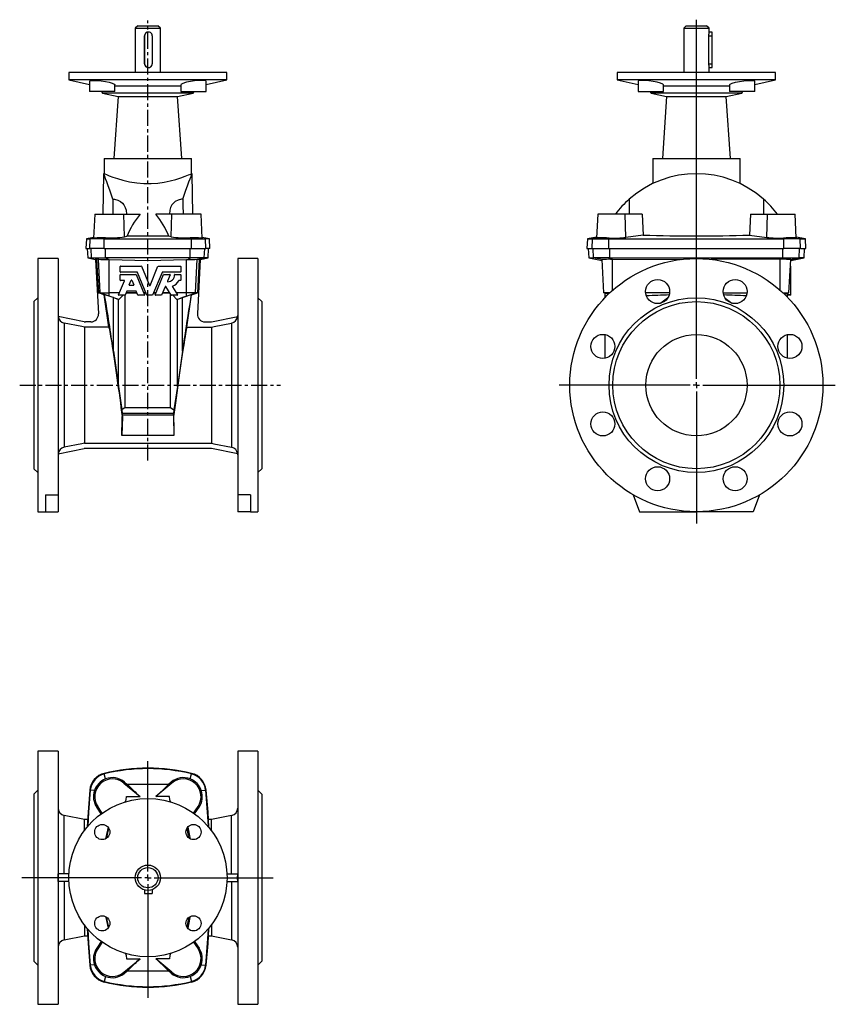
# Model space of a CAD drawing. Extents: x -3.5 to 21.9, y -5.3 to 25.3.
import ezdxf

# ---------------------------------------------------------------- set-up
doc = ezdxf.new("R2010")
doc.units = 0
doc.linetypes.add('CENTERX2', pattern=[0.8, 0.5, -0.1, 0.1, -0.1])
doc.layers.get('0').update_dxf_attribs({"linetype": 'CONTINUOUS'})
doc.layers.add('FORMAT', color=7, linetype='CONTINUOUS')

# ---------------------------------------------------------------- blocks, each defined once
blk = doc.blocks.new('SW_CENTERMARKSYMBOL_0')
at = {"layer": 'FORMAT', "color": 0}
for p, q in [((0, 0.197), (0, 11.363)), ((-0.197, 0), (-4.27, 0)), ((0, 0), (-0.098, 0)), ((0, 0), (0, 0.098)), ((0, 0), (0, -0.098)), ((0, 0), (0.098, 0)), ((0.197, 0), (4.322, 0)), ((0, -0.197), (0, -4.302))]:
    blk.add_line(p, q, dxfattribs=at)
blk = doc.blocks.new('SW_CENTERMARKSYMBOL_1')
at = {"layer": 'FORMAT', "color": 0}
for p, q in [((0, 0.197), (0, 3.626)), ((-0.197, 0), (-3.917, 0)), ((0, 0), (-0.098, 0)), ((0, 0), (0, 0.098)), ((0, 0), (0, -0.098)), ((0, 0), (0.098, 0)), ((0.197, 0), (3.892, 0)), ((0, -0.197), (0, -3.731))]:
    blk.add_line(p, q, dxfattribs=at)

msp = doc.modelspace()

# ---------------------------------------------------------------- linework, layer by layer
at = {"color": 7, "linetype": 'CONTINUOUS'}
for p, q in [((0.203, 25.129), (0.124, 25.05)), ((0.203, 25.129), (0.832, 25.129)), ((0.911, 25.05), (0.832, 25.129)), ((17.266, 25.129), (17.187, 25.05)), ((17.266, 25.129), (17.592, 25.129)), ((17.592, 25.129), (17.896, 25.129)), ((17.974, 25.05), (17.896, 25.129)), ((0.124, 25.05), (0.124, 23.678)), ((0.124, 25.05), (0.911, 25.05)), ((0.413, 24.814), (0.413, 23.948)), ((0.417, 23.948), (0.417, 24.814)), ((0.535, 24.932), (0.531, 24.932)), ((0.653, 24.814), (0.653, 23.948)), ((0.911, 23.678), (0.911, 25.05)), ((17.187, 25.05), (17.187, 23.678)), ((17.187, 25.05), (17.594, 25.05)), ((17.594, 25.05), (17.974, 25.05)), ((17.96, 24.814), (17.96, 23.948)), ((17.974, 24.931), (17.974, 25.05)), ((18.073, 24.932), (17.974, 24.932)), ((18.077, 23.948), (18.077, 24.814)), ((-1.943, 23.678), (-1.943, 23.442)), ((2.978, 23.678), (-1.943, 23.678)), ((0.531, 23.83), (0.535, 23.83)), ((2.978, 23.442), (2.978, 23.678)), ((15.12, 23.678), (15.12, 23.442)), ((20.041, 23.678), (15.12, 23.678)), ((17.974, 23.678), (17.974, 23.832)), ((17.974, 23.83), (18.073, 23.83)), ((20.041, 23.442), (20.041, 23.678)), ((-1.943, 23.442), (-1.296, 23.305)), ((2.978, 23.442), (-1.943, 23.442)), ((-1.296, 23.408), (-1.296, 23.088)), ((-0.509, 23.088), (-0.509, 23.292)), ((1.544, 23.292), (1.544, 23.088)), ((2.331, 23.305), (2.978, 23.442)), ((2.331, 23.088), (2.331, 23.408)), ((15.12, 23.442), (15.767, 23.305)), ((20.041, 23.442), (15.12, 23.442)), ((15.767, 23.408), (15.767, 23.088)), ((16.555, 23.088), (16.555, 23.292)), ((18.607, 23.292), (18.607, 23.088)), ((19.394, 23.305), (20.041, 23.442)), ((19.394, 23.088), (19.394, 23.408)), ((-0.509, 23.088), (-1.296, 23.088)), ((-0.926, 23.088), (-0.892, 23.029)), ((-0.892, 23.029), (-0.407, 22.926)), ((1.927, 23.029), (-0.892, 23.029)), ((1.544, 23.245), (-0.509, 23.245)), ((1.442, 22.926), (1.927, 23.029)), ((1.544, 23.088), (2.331, 23.088)), ((1.927, 23.029), (1.961, 23.088)), ((15.767, 23.088), (16.161, 23.088)), ((16.137, 23.088), (16.171, 23.029)), ((16.161, 23.088), (16.555, 23.088)), ((16.171, 23.029), (16.656, 22.926)), ((18.99, 23.029), (16.171, 23.029)), ((18.607, 23.245), (16.555, 23.245)), ((18.505, 22.926), (18.99, 23.029)), ((19, 23.088), (18.607, 23.088)), ((18.99, 23.029), (19.024, 23.088)), ((19.394, 23.088), (19, 23.088)), ((-0.407, 22.926), (-0.542, 21.001)), ((-0.407, 22.926), (1.442, 22.926)), ((1.577, 21.001), (1.442, 22.926)), ((16.656, 22.926), (16.522, 21.001)), ((16.656, 22.926), (17.581, 22.926)), ((17.581, 22.926), (18.505, 22.926)), ((18.64, 21.001), (18.505, 22.926)), ((-0.841, 21.001), (-0.841, 20.529)), ((-0.841, 21.001), (1.876, 21.001)), ((1.876, 20.527), (1.876, 21.001)), ((16.222, 21.001), (16.222, 20.221)), ((16.222, 21.001), (17.581, 21.001)), ((17.581, 21.001), (18.939, 21.001)), ((18.939, 20.223), (18.939, 21.001)), ((-0.86, 20.529), (-0.882, 19.269)), ((-0.841, 20.529), (-0.86, 20.529)), ((1.895, 20.529), (1.873, 20.529)), ((1.917, 19.269), (1.895, 20.529)), ((-1.136, 19.269), (-1.175, 18.525)), ((-1.136, 19.269), (-0.231, 19.269)), ((-0.231, 19.269), (0.273, 19.269)), ((1.266, 19.269), (0.762, 19.269)), ((2.171, 19.269), (1.266, 19.269)), ((2.21, 18.525), (2.171, 19.269)), ((14.51, 19.269), (14.471, 18.534)), ((15.369, 19.269), (14.51, 19.269)), ((15.897, 19.269), (15.369, 19.269)), ((15.897, 19.269), (15.93, 18.618)), ((19.264, 19.269), (19.232, 18.618)), ((19.264, 19.269), (19.792, 19.269)), ((19.792, 19.269), (20.652, 19.269)), ((20.69, 18.534), (20.652, 19.269)), ((-1.396, 18.504), (-1.412, 18.206)), ((-1.174, 18.543), (-1.396, 18.504)), ((-1.396, 18.504), (-1.275, 18.504)), ((-0.838, 18.504), (-1.275, 18.504)), ((-0.838, 18.504), (1.873, 18.504)), ((-0.207, 18.569), (-0.138, 18.581)), ((1.242, 18.569), (1.173, 18.581)), ((1.873, 18.504), (2.31, 18.504)), ((2.431, 18.504), (2.209, 18.543)), ((2.431, 18.504), (2.31, 18.504)), ((2.447, 18.206), (2.431, 18.504)), ((14.191, 18.504), (14.175, 18.206)), ((14.472, 18.554), (14.191, 18.504)), ((14.191, 18.504), (14.353, 18.504)), ((14.353, 18.504), (14.861, 18.504)), ((14.861, 18.504), (20.301, 18.504)), ((15.93, 18.618), (15.39, 18.547)), ((19.232, 18.618), (19.771, 18.547)), ((20.808, 18.504), (20.301, 18.504)), ((20.971, 18.504), (20.689, 18.554)), ((20.808, 18.504), (20.971, 18.504)), ((20.986, 18.206), (20.971, 18.504)), ((-1.412, 18.206), (-1.29, 18.206)), ((-1.371, 18.206), (-1.355, 17.908)), ((-0.842, 18.206), (-1.29, 18.206)), ((-0.842, 18.206), (1.877, 18.206)), ((1.877, 18.206), (2.325, 18.206)), ((2.447, 18.206), (2.325, 18.206)), ((2.39, 17.908), (2.406, 18.206)), ((14.175, 18.206), (14.338, 18.206)), ((14.215, 18.206), (14.23, 17.908)), ((14.338, 18.206), (14.859, 18.206)), ((14.859, 18.206), (20.302, 18.206)), ((20.823, 18.206), (20.302, 18.206)), ((20.823, 18.206), (20.986, 18.206)), ((20.931, 17.908), (20.947, 18.206)), ((-2.278, 17.891), (-2.908, 17.891)), ((-2.908, 17.891), (-2.908, 10.017)), ((-2.278, 17.891), (-2.278, 10.541)), ((-1.355, 17.908), (-1.11, 17.865)), ((-1.355, 17.908), (-1.236, 17.908)), ((-1.236, 17.908), (-0.796, 17.908)), ((-1.076, 17.859), (-1.11, 17.865)), ((-1.11, 17.865), (-1.021, 16.171)), ((-1.02, 17.869), (-1.076, 17.859)), ((-1.076, 17.859), (-1.022, 16.828)), ((-1.012, 17.868), (-1.02, 17.869)), ((1.831, 17.908), (-0.796, 17.908)), ((-0.683, 17.858), (-0.733, 17.86)), ((1.718, 17.858), (1.768, 17.86)), ((2.271, 17.908), (1.831, 17.908)), ((2.048, 17.868), (2.055, 17.869)), ((2.055, 17.869), (2.111, 17.859)), ((2.145, 17.865), (2.056, 16.171)), ((2.111, 17.859), (2.057, 16.828)), ((2.111, 17.859), (2.145, 17.865)), ((2.145, 17.865), (2.39, 17.908)), ((2.39, 17.908), (2.271, 17.908)), ((3.943, 17.891), (3.313, 17.891)), ((3.313, 17.891), (3.313, 10.541)), ((3.943, 17.891), (3.943, 10.017)), ((14.23, 17.908), (14.647, 17.834)), ((14.23, 17.908), (14.383, 17.908)), ((14.892, 17.908), (14.383, 17.908)), ((14.646, 17.858), (14.65, 17.86)), ((14.7, 16.828), (14.646, 17.858)), ((14.892, 17.908), (20.269, 17.908)), ((14.912, 17.868), (14.975, 17.869)), ((14.975, 17.869), (17.128, 17.86)), ((20.187, 17.869), (18.04, 17.86)), ((20.249, 17.868), (20.187, 17.869)), ((20.269, 17.908), (20.778, 17.908)), ((20.461, 16.828), (20.515, 17.858)), ((20.515, 17.858), (20.512, 17.86)), ((20.514, 17.834), (20.931, 17.908)), ((20.931, 17.908), (20.778, 17.908)), ((-0.343, 17.475), (-0.343, 17.645)), ((-0.333, 17.655), (0.312, 17.655)), ((0.186, 17.466), (-0.333, 17.466)), ((0.487, 16.753), (0.195, 17.46)), ((0.321, 17.649), (0.568, 17.053)), ((0.585, 17.053), (0.832, 17.649)), ((0.958, 17.46), (0.666, 16.753)), ((0.841, 17.655), (1.538, 17.655)), ((1.538, 17.466), (0.967, 17.466)), ((1.547, 17.645), (1.547, 17.475)), ((20.514, 17.466), (20.495, 17.466)), ((20.514, 17.655), (20.505, 17.655)), ((20.514, 17.645), (20.514, 17.655)), ((20.514, 17.475), (20.514, 17.645)), ((20.514, 17.466), (20.514, 17.475)), ((20.514, 17.46), (20.514, 17.466)), ((20.514, 17.396), (20.514, 17.46)), ((-0.393, 16.761), (-0.214, 17.194)), ((-0.343, 17.216), (-0.343, 17.387)), ((-0.333, 17.396), (0.139, 17.396)), ((-0.222, 17.207), (-0.333, 17.207)), ((-0.061, 17.068), (-0.001, 17.214)), ((0.017, 17.214), (0.077, 17.068)), ((0.148, 17.39), (0.409, 16.761)), ((0.744, 16.761), (1.005, 17.39)), ((1.014, 17.396), (1.198, 17.396)), ((1.207, 17.383), (1.124, 17.184)), ((1.358, 17.396), (1.538, 17.396)), ((1.538, 17.207), (1.483, 17.207)), ((1.547, 17.387), (1.547, 17.216)), ((20.514, 17.207), (20.481, 17.207)), ((20.514, 17.396), (20.491, 17.396)), ((20.514, 17.387), (20.514, 17.396)), ((20.514, 17.216), (20.514, 17.387)), ((20.514, 17.207), (20.514, 17.216)), ((20.514, 17.194), (20.514, 17.207)), ((20.514, 16.761), (20.514, 17.194)), ((-0.142, 16.874), (-0.192, 16.753)), ((0.149, 16.88), (-0.133, 16.88)), ((0.068, 17.055), (-0.053, 17.055)), ((0.207, 16.753), (0.157, 16.874)), ((1.055, 17.016), (0.946, 16.753)), ((1.24, 16.752), (1.071, 17.017)), ((1.279, 17.015), (1.44, 16.762)), ((-2.908, 16.67), (-3.026, 16.552)), ((-3.026, 16.552), (-3.026, 11.355)), ((-1.022, 16.828), (-0.965, 16.828)), ((-0.838, 16.761), (-1.022, 16.828)), ((-0.965, 16.828), (-0.683, 16.828)), ((-0.828, 16.762), (-0.838, 16.761)), ((-0.698, 15.761), (-0.838, 16.761)), ((-0.365, 16.828), (-0.683, 16.828)), ((-0.387, 16.615), (-0.683, 16.725)), ((-0.555, 16.675), (-0.4, 16.619)), ((-0.555, 15.007), (-0.555, 16.675)), ((-0.4, 13.91), (-0.4, 16.619)), ((-0.4, 16.619), (-0.387, 16.615)), ((-0.387, 16.615), (-0.255, 16.748)), ((-0.2, 16.748), (-0.384, 16.748)), ((-0.191, 13.259), (-0.191, 16.754)), ((0.183, 16.811), (-0.168, 16.811)), ((0.177, 16.828), (-0.161, 16.828)), ((0.4, 16.748), (0.216, 16.748)), ((0.457, 16.828), (0.381, 16.828)), ((0.463, 16.811), (0.388, 16.811)), ((0.657, 16.748), (0.496, 16.748)), ((0.765, 16.811), (0.69, 16.811)), ((0.772, 16.828), (0.697, 16.828)), ((0.937, 16.748), (0.753, 16.748)), ((1.203, 16.811), (0.97, 16.811)), ((1.192, 16.828), (0.977, 16.828)), ((1.226, 13.259), (1.226, 16.774)), ((1.432, 16.748), (1.248, 16.748)), ((1.422, 16.615), (1.29, 16.748)), ((1.718, 16.828), (1.398, 16.828)), ((1.422, 16.615), (1.718, 16.725)), ((1.435, 16.619), (1.422, 16.615)), ((1.59, 16.675), (1.435, 16.619)), ((1.435, 13.91), (1.435, 16.619)), ((1.59, 15.007), (1.59, 16.675)), ((2, 16.828), (1.718, 16.828)), ((1.733, 15.761), (1.873, 16.761)), ((1.863, 16.762), (1.873, 16.761)), ((1.873, 16.761), (2.057, 16.828)), ((2.057, 16.828), (2, 16.828)), ((4.061, 16.552), (3.943, 16.67)), ((4.061, 16.552), (4.061, 11.355)), ((14.89, 16.828), (14.7, 16.828)), ((14.838, 16.778), (14.7, 16.828)), ((14.746, 16.686), (14.746, 16.811)), ((16.748, 16.828), (16.003, 16.828)), ((18.414, 16.828), (19.158, 16.828)), ((20.271, 16.828), (20.461, 16.828)), ((20.324, 16.778), (20.461, 16.828)), ((20.415, 16.761), (20.415, 16.811)), ((20.415, 16.748), (20.415, 16.761)), ((20.415, 16.686), (20.415, 16.748)), ((20.514, 16.748), (20.415, 16.748)), ((20.514, 16.748), (20.514, 16.761)), ((-1.464, 15.927), (-2.276, 16.085)), ((-1.257, 15.922), (-1.419, 15.922)), ((2.292, 15.922), (2.454, 15.922)), ((2.499, 15.927), (3.311, 16.085)), ((-1.457, 15.761), (-1.457, 12.147)), ((-0.698, 15.761), (-1.457, 15.761)), ((1.733, 15.761), (2.492, 15.761)), ((2.492, 15.761), (2.492, 12.147)), ((14.746, 14.793), (14.746, 15.526)), ((20.415, 14.793), (20.415, 15.526)), ((-0.555, 15.007), (-0.4, 13.91)), ((1.59, 15.007), (1.435, 13.91)), ((-0.4, 13.91), (-0.293, 13.185)), ((1.435, 13.91), (1.328, 13.185)), ((-0.191, 13.259), (-0.293, 13.185)), ((-0.293, 13.185), (-0.284, 13.071)), ((-0.191, 13.259), (1.226, 13.259)), ((1.226, 13.259), (1.328, 13.185)), ((1.328, 13.185), (1.319, 13.071)), ((-0.275, 12.984), (-0.293, 12.385)), ((-0.275, 12.984), (-0.283, 12.984)), ((-0.279, 13.016), (-0.275, 12.984)), ((1.314, 13.016), (1.31, 12.984)), ((1.31, 12.984), (1.318, 12.984)), ((1.31, 12.984), (1.328, 12.385)), ((-2.276, 11.823), (-1.464, 11.981)), ((-1.457, 12.147), (2.492, 12.147)), ((2.454, 11.985), (-1.419, 11.985)), ((3.311, 11.823), (2.499, 11.981)), ((-3.026, 11.355), (-2.908, 11.237)), ((3.943, 11.237), (4.061, 11.355)), ((-2.671, 10.541), (-2.278, 10.541)), ((-2.671, 10.541), (-2.671, 10.017)), ((-2.278, 10.541), (-2.278, 10.017)), ((3.707, 10.541), (3.313, 10.541)), ((3.313, 10.541), (3.313, 10.017)), ((3.707, 10.541), (3.707, 10.017)), ((15.618, 10.541), (15.809, 10.017)), ((19.543, 10.541), (19.352, 10.017)), ((-2.908, 10.017), (-2.671, 10.017)), ((-2.671, 10.017), (-2.278, 10.017)), ((3.707, 10.017), (3.313, 10.017)), ((3.707, 10.017), (3.943, 10.017)), ((15.809, 10.017), (17.581, 10.017)), ((19.352, 10.017), (17.581, 10.017)), ((-2.278, 2.578), (-2.908, 2.578)), ((-2.908, 2.578), (-2.908, -5.296)), ((-2.278, 2.578), (-2.278, -5.296)), ((3.943, 2.578), (3.313, 2.578)), ((3.313, 2.578), (3.313, -5.296)), ((3.943, 2.578), (3.943, -5.296)), ((-0.231, 1.583), (0.273, 1.161)), ((-0.207, 1.611), (-0.138, 1.552)), ((1.266, 1.583), (0.762, 1.161)), ((1.242, 1.611), (1.173, 1.552)), ((-2.908, 1.358), (-3.026, 1.24)), ((-3.026, 1.24), (-3.026, -3.957)), ((4.061, 1.24), (3.943, 1.358)), ((4.061, 1.24), (4.061, -3.957)), ((-0.152, 1.161), (0.273, 1.161)), ((1.187, 1.161), (0.762, 1.161)), ((-0.931, 0.623), (-1.073, 0.832)), ((-0.905, 0.649), (-1.042, 0.853)), ((1.94, 0.649), (2.077, 0.853)), ((1.966, 0.623), (2.108, 0.832)), ((-1.457, 0.452), (-2.087, 0.575)), ((-1.358, 0.452), (-1.457, 0.452)), ((-1.457, 0.11), (-1.457, 0.452)), ((2.492, 0.452), (2.393, 0.452)), ((3.122, 0.575), (2.492, 0.452)), ((2.492, 0.11), (2.492, 0.452)), ((-1.94, -1.241), (-2.276, -1.241)), ((-1.94, -1.477), (-2.276, -1.477)), ((2.975, -1.241), (3.311, -1.241)), ((2.975, -1.477), (3.311, -1.477)), ((0.413, -1.738), (0.417, -1.855)), ((0.649, -1.73), (0.653, -1.847)), ((-1.457, -2.828), (-1.457, -3.17)), ((2.492, -2.828), (2.492, -3.17)), ((-2.087, -3.292), (-1.457, -3.17)), ((-1.457, -3.17), (-1.358, -3.17)), ((-0.931, -3.341), (-1.073, -3.549)), ((-0.905, -3.367), (-1.042, -3.57)), ((1.94, -3.367), (2.077, -3.57)), ((1.966, -3.34), (2.108, -3.549)), ((2.393, -3.17), (2.492, -3.17)), ((2.492, -3.17), (3.122, -3.292)), ((-3.026, -3.957), (-2.908, -4.075)), ((-0.231, -4.301), (0.273, -3.878)), ((-0.152, -3.878), (0.273, -3.878)), ((1.187, -3.878), (0.762, -3.878)), ((1.266, -4.301), (0.762, -3.878)), ((3.943, -4.075), (4.061, -3.957)), ((-0.207, -4.329), (-0.138, -4.27)), ((1.242, -4.329), (1.173, -4.27)), ((-2.908, -5.296), (-2.278, -5.296)), ((3.313, -5.296), (3.943, -5.296))]:
    msp.add_line(p, q, dxfattribs=at)
at = {"color": 8, "linetype": 'CONTINUOUS'}
for p, q in [((0.413, 24.814), (0.417, 24.814)), ((17.96, 24.814), (18.077, 24.814)), ((0.413, 23.948), (0.417, 23.948)), ((17.96, 23.948), (18.077, 23.948)), ((-0.207, 18.569), (-0.231, 19.269)), ((1.242, 18.569), (1.266, 19.269)), ((15.39, 18.547), (15.369, 19.269)), ((19.771, 18.547), (19.792, 19.269)), ((-1.29, 18.206), (-1.275, 18.504)), ((-1.144, 18.527), (-1.275, 18.504)), ((-0.842, 18.206), (-0.838, 18.504)), ((-0.799, 18.533), (-0.838, 18.504)), ((1.834, 18.533), (1.873, 18.504)), ((1.877, 18.206), (1.873, 18.504)), ((2.179, 18.527), (2.31, 18.504)), ((2.325, 18.206), (2.31, 18.504)), ((14.338, 18.206), (14.353, 18.504)), ((14.512, 18.533), (14.353, 18.504)), ((14.859, 18.206), (14.861, 18.504)), ((14.872, 18.527), (14.861, 18.504)), ((20.289, 18.527), (20.301, 18.504)), ((20.302, 18.206), (20.301, 18.504)), ((20.65, 18.533), (20.808, 18.504)), ((20.823, 18.206), (20.808, 18.504)), ((-1.236, 17.908), (-1.252, 18.206)), ((-0.796, 17.908), (-0.799, 18.206)), ((1.831, 17.908), (1.834, 18.206)), ((2.271, 17.908), (2.287, 18.206)), ((14.383, 17.908), (14.368, 18.206)), ((14.892, 17.908), (14.891, 18.206)), ((20.269, 17.908), (20.271, 18.206)), ((20.778, 17.908), (20.793, 18.206)), ((-1.012, 17.868), (-1.236, 17.908)), ((-0.965, 16.828), (-1.02, 17.869)), ((-0.733, 17.86), (-0.796, 17.908)), ((-0.683, 16.828), (-0.683, 17.858)), ((1.718, 16.828), (1.718, 17.858)), ((1.768, 17.86), (1.831, 17.908)), ((2, 16.828), (2.055, 17.869)), ((2.048, 17.868), (2.271, 17.908)), ((14.65, 17.86), (14.383, 17.908)), ((14.912, 17.868), (14.892, 17.908)), ((14.976, 16.906), (14.975, 17.869)), ((20.186, 16.906), (20.187, 17.869)), ((20.249, 17.868), (20.269, 17.908)), ((20.512, 17.86), (20.778, 17.908)), ((20.514, 17.46), (20.494, 17.46)), ((20.514, 17.475), (20.495, 17.475)), ((20.514, 17.645), (20.504, 17.645)), ((20.514, 17.194), (20.48, 17.194)), ((20.514, 17.216), (20.482, 17.216)), ((20.514, 17.387), (20.491, 17.387)), ((-0.683, 16.725), (-0.965, 16.828)), ((-0.683, 16.725), (-0.683, 16.828)), ((1.718, 16.725), (1.718, 16.828)), ((1.718, 16.725), (2, 16.828)), ((20.514, 16.761), (20.415, 16.761)), ((-2.087, 15.884), (-2.087, 12.024)), ((3.122, 15.884), (3.122, 12.024)), ((1.319, 13.071), (-0.284, 13.071)), ((1.314, 13.016), (-0.279, 13.016)), ((1.328, 12.385), (-0.293, 12.385)), ((-0.842, 1.884), (-0.838, 1.869)), ((-0.799, 1.71), (-0.838, 1.869)), ((1.834, 1.71), (1.873, 1.869)), ((1.877, 1.884), (1.873, 1.869)), ((-0.207, 1.611), (-0.231, 1.583)), ((1.242, 1.611), (1.266, 1.583)), ((-1.29, 1.363), (-1.275, 1.361)), ((-1.144, 1.349), (-1.275, 1.361)), ((2.179, 1.349), (2.31, 1.361)), ((2.325, 1.363), (2.31, 1.361)), ((-1.073, 0.832), (-1.042, 0.853)), ((2.108, 0.832), (2.077, 0.853)), ((-2.087, -1.241), (-2.087, 0.575)), ((3.122, -1.241), (3.122, 0.575)), ((-2.087, -1.477), (-2.087, -3.292)), ((3.122, -1.477), (3.122, -3.292)), ((-1.073, -3.549), (-1.042, -3.57)), ((2.108, -3.549), (2.077, -3.57)), ((-1.29, -4.08), (-1.275, -4.079)), ((-1.144, -4.067), (-1.275, -4.079)), ((2.179, -4.067), (2.31, -4.079)), ((2.325, -4.08), (2.31, -4.079)), ((-0.842, -4.601), (-0.838, -4.586)), ((-0.799, -4.428), (-0.838, -4.586)), ((-0.207, -4.329), (-0.231, -4.301)), ((1.242, -4.329), (1.266, -4.301)), ((1.834, -4.428), (1.873, -4.586)), ((1.877, -4.601), (1.873, -4.586))]:
    msp.add_line(p, q, dxfattribs=at)
at = {"color": 7, "linetype": 'CONTINUOUS'}
for points in [[(-1.29, 23.408), (-1.292, 23.416), (-1.25, 23.426), (-1.17, 23.429), (-1.061, 23.425), (-0.936, 23.413), (-0.806, 23.394), (-0.685, 23.37), (-0.622, 23.353)], [(-0.622, 23.353), (-0.545, 23.325), (-0.51, 23.298), (-0.513, 23.292)], [(1.657, 23.353), (1.58, 23.325), (1.545, 23.298), (1.548, 23.292)], [(2.325, 23.408), (2.327, 23.416), (2.285, 23.426), (2.205, 23.429), (2.096, 23.425), (1.971, 23.413), (1.841, 23.394), (1.721, 23.37), (1.657, 23.353)], [(16.554, 23.292), (16.555, 23.292), (16.532, 23.317), (16.466, 23.346), (16.364, 23.373), (16.237, 23.397), (16.103, 23.416), (15.977, 23.426), (15.872, 23.429), (15.801, 23.425), (15.769, 23.413), (15.771, 23.408)], [(18.607, 23.292), (18.607, 23.292), (18.63, 23.317), (18.696, 23.346), (18.798, 23.373), (18.924, 23.397), (19.059, 23.416), (19.185, 23.426), (19.289, 23.429), (19.361, 23.425), (19.393, 23.413), (19.39, 23.408)], [(-0.569, 19.738), (-0.611, 19.864), (-0.664, 20.019), (-0.714, 20.155), (-0.759, 20.275), (-0.797, 20.373), (-0.824, 20.44), (-0.844, 20.488), (-0.856, 20.519), (-0.86, 20.529), (-0.86, 20.529)], [(-0.841, 20.529), (-0.824, 20.521), (-0.772, 20.5), (-0.69, 20.466), (-0.576, 20.424), (-0.431, 20.375), (-0.258, 20.325), (-0.057, 20.278), (0.17, 20.242), (0.389, 20.224), (0.621, 20.223), (0.824, 20.237), (1.024, 20.266), (1.21, 20.304), (1.383, 20.35), (1.543, 20.4), (1.679, 20.449), (1.782, 20.489), (1.85, 20.518), (1.875, 20.528), (1.873, 20.527)], [(1.605, 19.738), (1.646, 19.864), (1.699, 20.019), (1.749, 20.155), (1.794, 20.275), (1.832, 20.373), (1.859, 20.44), (1.879, 20.488), (1.891, 20.519), (1.895, 20.529), (1.895, 20.529)], [(-0.569, 19.738), (-0.573, 19.553), (-0.578, 19.269)], [(-0.569, 19.738), (-0.525, 19.735), (-0.422, 19.71), (-0.33, 19.662), (-0.275, 19.617), (-0.232, 19.564), (-0.189, 19.482), (-0.163, 19.392), (-0.152, 19.269)], [(1.605, 19.738), (1.56, 19.735), (1.457, 19.71), (1.365, 19.662), (1.31, 19.617), (1.267, 19.564), (1.224, 19.482), (1.198, 19.392), (1.187, 19.269)], [(1.605, 19.738), (1.608, 19.553), (1.613, 19.269)], [(15.494, 19.738), (15.494, 19.553), (15.494, 19.269)], [(19.668, 19.738), (19.667, 19.553), (19.667, 19.269)], [(-1.173, 18.525), (-1.175, 18.524), (-1.144, 18.527)], [(1.173, 18.581), (0.382, 18.589), (-0.138, 18.581)], [(2.209, 18.525), (2.21, 18.524), (2.179, 18.527)], [(14.512, 18.533), (14.475, 18.532), (14.473, 18.534)], [(20.65, 18.533), (20.686, 18.532), (20.688, 18.534)], [(-0.683, 17.858), (0.518, 17.834), (1.718, 17.858)], [(16.695, 16.67), (16.639, 16.632), (16.474, 16.503)], [(18.466, 16.67), (18.522, 16.632), (18.687, 16.503)], [(-1.457, 15.761), (-1.542, 15.778), (-2.087, 15.884)], [(-0.698, 15.761), (-0.693, 15.744), (-0.686, 15.714), (-0.677, 15.671), (-0.667, 15.615), (-0.654, 15.546), (-0.641, 15.466), (-0.626, 15.374), (-0.609, 15.272), (-0.592, 15.16), (-0.573, 15.039), (-0.553, 14.91), (-0.533, 14.774), (-0.512, 14.632), (-0.49, 14.485), (-0.468, 14.334), (-0.446, 14.18), (-0.424, 14.024), (-0.402, 13.868), (-0.38, 13.712), (-0.359, 13.558), (-0.339, 13.408), (-0.319, 13.261), (-0.3, 13.119), (-0.283, 12.984)], [(1.733, 15.761), (1.728, 15.744), (1.721, 15.714), (1.712, 15.671), (1.702, 15.615), (1.689, 15.546), (1.676, 15.466), (1.661, 15.374), (1.644, 15.272), (1.627, 15.16), (1.608, 15.039), (1.588, 14.91), (1.568, 14.774), (1.547, 14.632), (1.525, 14.485), (1.503, 14.334), (1.481, 14.18), (1.459, 14.024), (1.437, 13.868), (1.415, 13.712), (1.394, 13.558), (1.374, 13.408), (1.354, 13.261), (1.335, 13.119), (1.318, 12.984)], [(2.492, 15.761), (2.577, 15.778), (3.122, 15.884)], [(-1.457, 12.147), (-1.537, 12.131), (-2.087, 12.024)], [(2.492, 12.147), (2.572, 12.131), (3.122, 12.024)], [(-0.138, 1.552), (0.653, 1.549), (1.173, 1.552)], [(-1.29, 1.363), (-1.343, 0.683), (-1.371, 0.219)], [(-1.275, 1.361), (-1.328, 0.682), (-1.354, 0.239)], [(2.31, 1.361), (2.363, 0.682), (2.389, 0.239)], [(2.325, 1.363), (2.378, 0.683), (2.406, 0.219)], [(-0.185, 0.997), (-0.163, 1.064), (-0.152, 1.161)], [(1.22, 0.998), (1.198, 1.064), (1.187, 1.161)], [(-0.722, 0.207), (-0.787, -0.113), (-0.792, -0.145)], [(-0.758, -0.12), (-0.75, -0.067), (-0.702, 0.181)], [(1.793, -0.12), (1.785, -0.067), (1.737, 0.181)], [(1.757, 0.207), (1.822, -0.113), (1.827, -0.145)], [(-2.276, -1.477), (-2.275, -1.359), (-2.276, -1.241)], [(3.311, -1.477), (3.31, -1.359), (3.311, -1.241)], [(0.417, -1.855), (0.424, -1.854), (0.444, -1.854), (0.476, -1.853), (0.514, -1.851), (0.555, -1.85), (0.594, -1.849), (0.625, -1.847), (0.646, -1.847), (0.653, -1.847)], [(-0.792, -2.572), (-0.788, -2.599), (-0.722, -2.924)], [(-0.701, -2.898), (-0.745, -2.675), (-0.757, -2.598)], [(1.737, -2.898), (1.781, -2.675), (1.792, -2.598)], [(1.827, -2.572), (1.823, -2.599), (1.757, -2.924)], [(-1.371, -2.936), (-1.343, -3.401), (-1.29, -4.08)], [(-1.354, -2.956), (-1.328, -3.4), (-1.275, -4.079)], [(2.389, -2.956), (2.363, -3.4), (2.31, -4.079)], [(2.406, -2.936), (2.378, -3.401), (2.325, -4.08)], [(-0.184, -3.717), (-0.163, -3.781), (-0.152, -3.878)], [(1.22, -3.716), (1.198, -3.781), (1.187, -3.878)], [(1.173, -4.27), (0.382, -4.267), (-0.138, -4.27)]]:
    msp.add_lwpolyline(points, dxfattribs=at)
for centre, radius in [((17.581, 13.954), 3.937), ((16.375, 16.864), 0.374), ((18.786, 16.864), 0.374), ((17.581, 13.954), 2.717), ((17.581, 13.954), 2.598), ((14.671, 15.159), 0.374), ((17.581, 13.954), 1.575), ((20.491, 15.159), 0.374), ((14.671, 12.749), 0.374), ((20.491, 12.749), 0.374), ((16.375, 11.044), 0.374), ((18.786, 11.044), 0.374), ((0.518, -1.359), 2.461), ((-0.902, 0.061), 0.236), ((1.937, 0.061), 0.236), ((0.518, -1.359), 0.394), ((0.518, -1.359), 0.315), ((-0.902, -2.779), 0.236), ((1.937, -2.779), 0.236)]:
    msp.add_circle(centre, radius, dxfattribs=at)
for centre, radius, start, end in [((0.525, 24.818), 0.113, 87.0747, 182.0571), ((0.535, 24.814), 0.118, 359.9739, 180.0261), ((18.857, 24.765), 0.898, 169.3405, 176.8579), ((17.387, 24.849), 0.69, 357.0786, 6.8976), ((0.528, 23.946), 0.115, 179.1587, 271.8026), ((0.535, 23.948), 0.118, 179.9735, 0.0265), ((18.407, 23.943), 0.447, 179.3032, 194.297), ((17.248, 23.918), 0.829, 353.923, 2.1008), ((17.581, 17.378), 3.15, 48.513, 131.487), ((17.583, 17.377), 3.153, 131.5032, 143.1243), ((17.578, 17.377), 3.153, 36.8757, 48.4968), ((2.399, 17.533), 2.744, 140.7745, 157.5571), ((-1.363, 17.533), 2.744, 22.4429, 39.2255), ((-0.926, 15.74), 2.796, 87.397, 94.4644), ((-0.701, 21.745), 3.214, 268.2405, 278.8379), ((1.736, 21.745), 3.214, 261.1621, 271.7595), ((1.961, 15.74), 2.796, 85.5356, 92.603), ((14.628, 14.421), 4.113, 86.5973, 91.6251), ((15.014, 21.601), 3.077, 267.3591, 277.0224), ((17.581, 72.326), 53.733, 268.2391, 271.7609), ((20.147, 21.601), 3.077, 262.9776, 272.6409), ((20.533, 14.421), 4.113, 88.3749, 93.4027), ((-0.729, 22.505), 4.646, 266.5024, 269.9536), ((1.764, 22.505), 4.646, 270.0464, 273.4976), ((15.051, 9.678), 8.191, 90.9716, 92.8073), ((20.11, 9.678), 8.191, 87.1927, 89.0284), ((-0.333, 17.645), 0.00945, 90, 180), ((-0.333, 17.475), 0.00945, 180, 270), ((0.186, 17.456), 0.00945, 22.5, 90), ((0.312, 17.645), 0.00945, 22.5, 90), ((0.841, 17.645), 0.00945, 90, 157.5), ((0.967, 17.456), 0.00945, 90, 157.5), ((1.538, 17.645), 0.00945, 0, 90), ((1.538, 17.475), 0.00945, 270, 0), ((-0.333, 17.387), 0.00945, 90, 180), ((-0.333, 17.216), 0.00945, 180, 270), ((-0.222, 17.198), 0.00945, 337.5, 90), ((0.008, 17.21), 0.00945, 22.5, 157.5), ((0.139, 17.387), 0.00945, 22.5, 90), ((1.014, 17.387), 0.00945, 90, 157.5), ((1.133, 17.18), 0.00945, 157.5, 267.7158), ((1.141, 17.378), 0.208, 267.7158, 2.1429), ((1.198, 17.387), 0.00945, 337.5, 90), ((1.141, 17.378), 0.378, 292.2564, 332.1713), ((1.358, 17.387), 0.00945, 90, 182.1429), ((1.483, 17.198), 0.00945, 90, 152.1713), ((1.538, 17.387), 0.00945, 0, 90), ((1.538, 17.216), 0.00945, 270, 0), ((-0.133, 16.87), 0.00945, 90, 157.5), ((-0.053, 17.064), 0.00945, 157.5, 270), ((0.068, 17.064), 0.00945, 270, 22.5), ((0.149, 16.87), 0.00945, 22.5, 90), ((0.577, 17.057), 0.00945, 202.5, 337.5), ((1.063, 17.012), 0.00945, 32.5, 157.5), ((1.287, 17.02), 0.00945, 112.2564, 212.5), ((-2.645, 10.599), 6.426, 71.0195, 73.5722), ((-108.23, -0.824), 108.832, 8.36413, 9.29932), ((-0.384, 16.757), 0.00945, 157.5, 270), ((-0.2, 16.757), 0.00945, 270, 337.5), ((0.216, 16.757), 0.00945, 202.5, 270), ((0.4, 16.757), 0.00945, 270, 22.5), ((0.496, 16.757), 0.00945, 202.5, 270), ((0.657, 16.757), 0.00945, 270, 337.5), ((0.753, 16.757), 0.00945, 157.5, 270), ((0.937, 16.757), 0.00945, 270, 337.5), ((1.248, 16.757), 0.00945, 212.5, 270), ((1.432, 16.757), 0.00945, 270, 32.5), ((3.68, 10.599), 6.426, 106.4278, 108.9805), ((109.265, -0.824), 108.832, 170.70068, 171.63587), ((17.378, -4.814), 21.583, 91.7077, 93.5866), ((17.784, -4.814), 21.583, 86.4134, 88.2923), ((-2.042, 16.119), 0.236, 180, 188.4657), ((-2.041, 16.116), 0.236, 187.6085, 258.9419), ((-1.419, 16.159), 0.236, 259, 270), ((-1.257, 16.159), 0.236, 270, 3.0008), ((2.292, 16.159), 0.236, 176.9992, 270), ((2.454, 16.159), 0.236, 270, 281), ((3.076, 16.116), 0.236, 281.0581, 352.3915), ((3.077, 16.119), 0.236, 351.5476, 0), ((-33.11, 13.282), 32.829, 358.4352, 359.4796), ((1.44, 13.212), 1.729, 184.6798, 186.5128), ((-0.404, 13.212), 1.729, 353.4872, 355.3202), ((34.145, 13.282), 32.829, 180.5204, 181.5648), ((-2.041, 11.792), 0.237, 101.0614, 172.3882), ((-1.419, 11.749), 0.236, 90, 101), ((2.454, 11.749), 0.236, 79, 90), ((3.076, 11.792), 0.237, 7.6118, 78.9386), ((-2.042, 11.789), 0.236, 171.5476, 180), ((3.077, 11.789), 0.236, 0, 8.4657), ((-0.702, 1.31), 0.591, 103.6771, 174.8897), ((-0.702, 1.31), 0.575, 103.6771, 174.8897), ((0.518, -3.701), 5.748, 76.3229, 103.6771), ((0.518, -3.701), 5.732, 76.3229, 103.6771), ((1.737, 1.31), 0.575, 5.1103, 76.3229), ((1.737, 1.31), 0.591, 5.1103, 76.3229), ((-0.583, 1.159), 0.592, 111.4028, 161.2331), ((-0.585, 1.161), 0.551, 50, 214), ((-0.586, 1.166), 0.585, 49.6101, 111.4076), ((9.722, 11.48), 13.992, 225.1957, 227.5189), ((-8.687, 11.48), 13.992, 312.4811, 314.8043), ((1.621, 1.166), 0.585, 68.5924, 130.3899), ((1.62, 1.161), 0.551, 326, 130), ((1.618, 1.159), 0.592, 18.7669, 68.5972), ((-0.59, 1.161), 0.585, 161.239, 214.3291), ((1.625, 1.161), 0.585, 325.6709, 18.761), ((-2.042, 0.807), 0.236, 180, 259), ((3.077, 0.807), 0.236, 281, 0), ((-2.042, -3.524), 0.236, 101, 180), ((3.077, -3.524), 0.236, 0, 79), ((-0.59, -3.879), 0.585, 145.6709, 198.761), ((-0.585, -3.878), 0.551, 146, 310), ((1.62, -3.878), 0.551, 230, 34), ((1.625, -3.879), 0.585, 341.239, 34.3291), ((9.722, -14.198), 13.992, 132.4811, 134.8043), ((-8.687, -14.198), 13.992, 45.1957, 47.5189), ((-0.702, -4.028), 0.591, 185.1103, 256.3229), ((-0.702, -4.028), 0.575, 185.1103, 256.3229), ((-0.583, -3.877), 0.592, 198.7669, 248.5972), ((1.618, -3.877), 0.592, 291.4028, 341.2331), ((1.737, -4.028), 0.575, 283.6771, 354.8897), ((1.737, -4.028), 0.591, 283.6771, 354.8897), ((0.518, 0.984), 5.732, 256.3229, 283.6771), ((-0.586, -3.883), 0.585, 248.5924, 310.3899), ((1.621, -3.883), 0.585, 229.6101, 291.4076), ((0.518, 0.984), 5.748, 256.3229, 283.6771)]:
    msp.add_arc(centre, radius, start, end, dxfattribs=at)
at = {"layer": 'FORMAT', "linetype": 'CENTERX2'}
for p, q in [((0.518, 11.612), (0.518, 25.287)), ((-3.471, 13.954), (4.639, 13.954))]:
    msp.add_line(p, q, dxfattribs=at)

# ---------------------------------------------------------------- block references
at = {"layer": 'FORMAT'}
for name, p in [('SW_CENTERMARKSYMBOL_0', (17.581, 13.954)), ('SW_CENTERMARKSYMBOL_1', (0.518, -1.359))]:
    msp.add_blockref(name, p, dxfattribs=at)

doc.saveas('drawing.dxf')
